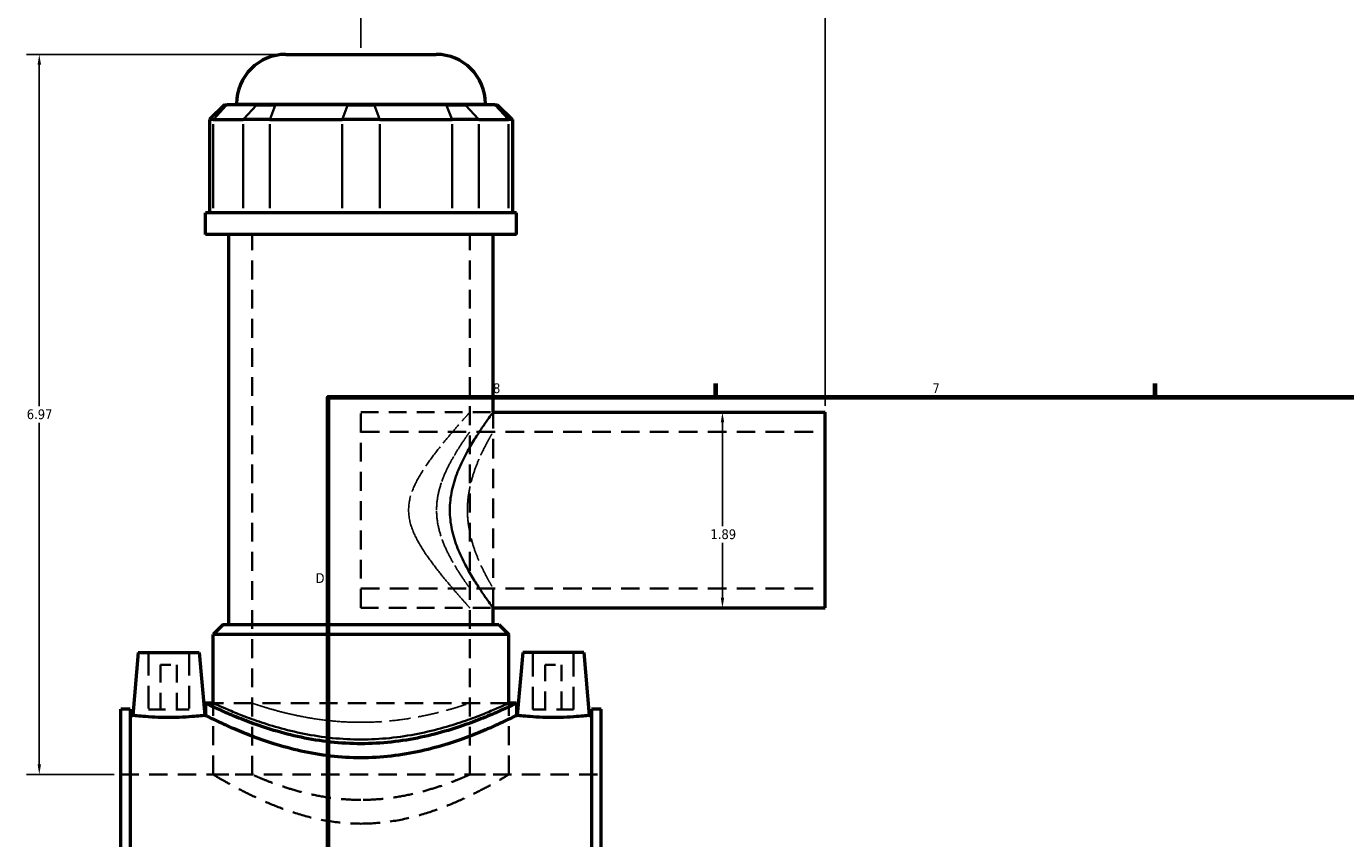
# Model space of a CAD drawing. Header units: inches. Extents: x -2.4 to 49.2, y -2 to 48.6.
# Tile 4 of 10: x -2.4 to 10.3, y 16.7 to 24.6. Entities that reach past the tile are written whole.
import ezdxf

# ---------------------------------------------------------------- set-up
doc = ezdxf.new("R2010")
doc.units = ezdxf.units.IN
doc.header["$MEASUREMENT"] = 0
doc.linetypes.add('DASHED', pattern=[0.2067, 0.1654, -0.0413])
for name, color, linetype, lineweight in [('Border (ANSI)', 7, 'Continuous', 70), ('Dimension (ANSI)', 7, 'Continuous', 25), ('Hidden (ANSI)', 7, 'DASHED', 35), ('Hidden Narrow (ANSI)', 7, 'DASHED', 25), ('Visible (ANSI)', 7, 'Continuous', 50), ('Visible Narrow (ANSI)', 7, 'Continuous', 35)]:
    doc.layers.add(name, color=color, linetype=linetype, lineweight=lineweight)
doc.styles.add('Note Text (ANSI)', font='tahoma.ttf')
doc.dimstyles.new('Default (ANSI)', dxfattribs={"dimtxt": 0.094488, "dimasz": 0.098425, "dimexe": 0.125, "dimexo": 0.0625, "dimgap": 0.031496, "dimtad": 0, "dimtih": 1, "dimtoh": 1, "dimrnd": 1e-08, "dimzin": 4, "dimdsep": 46, "dimtxsty": 'Note Text (ANSI)', "dimcen": 0.09, "dimdle": 0.393701, "dimclrd": 256, "dimclre": 256, "dimclrt": 5, "dimadec": 0, "dimazin": 1, "dimtfac": 1, "dimtofl": 0, "dimtmove": 0, "dimatfit": 3, "dimfxl": 1, "dimtolj": 1, "dimtzin": 4, "dimlwd": -1, "dimlwe": -1, "dimarcsym": 0})

# ---------------------------------------------------------------- blocks, each defined once
blk = doc.blocks.new('Borders Default Border')
at = {"layer": 'Border (ANSI)'}
for p, q in [((4.25, 21), (4.25, 21.134)), ((8.5, 21), (8.5, 21.134))]:
    blk.add_line(p, q, dxfattribs=at)
at = {"layer": 'Border (ANSI)', "flags": 128}
blk.add_lwpolyline([(0.5, 1), (0.5, 21), (33.5, 21), (33.5, 1), (0.5, 1)], dxfattribs=at)
at = {"layer": 'Border (ANSI)', "color": 5, "true_color": 0x0000ff, "char_height": 0.0945, "attachment_point": 7, "style": 'Note Text (ANSI)'}
for s, insert in [('8', (2.094, 21.038)), ('7', (6.346, 21.04)), ('D', (0.378, 19.203))]:
    blk.add_mtext(s, dxfattribs=dict(at, insert=insert))
blk = doc.blocks.new('*D8')
at = {"layer": 'Defpoints', "color": 0, "transparency": 16777216}
for p in [(5.307, 24.795), (0.817, 24.318), (5.307, 20.855)]:
    blk.add_point(p, dxfattribs=at)
at = {"layer": 'Dimension (ANSI)', "transparency": 16777216}
for p, q in [((0.817, 24.381), (0.817, 24.92)), ((5.307, 20.918), (5.307, 24.92)), ((0.915, 24.795), (3.023, 24.795)), ((5.208, 24.795), (3.33, 24.795))]:
    blk.add_line(p, q, dxfattribs=at)
for points in [[(0.915, 24.811), (0.915, 24.778), (0.817, 24.795)], [(5.208, 24.811), (5.208, 24.778), (5.307, 24.795)]]:
    blk.add_solid(points, dxfattribs=at)
at = {"layer": 'Dimension (ANSI)', "color": 5, "transparency": 16777216, "insert": (3.055, 24.844), "char_height": 0.0945, "attachment_point": 1, "style": 'Note Text (ANSI)'}
blk.add_mtext('\\A1;4.49', dxfattribs=at)
blk = doc.blocks.new('*D9')
at = {"layer": 'Defpoints', "color": 0, "transparency": 16777216}
for p in [(4.314, 20.855), (4.314, 18.962), (4.314, 18.962)]:
    blk.add_point(p, dxfattribs=at)
at = {"layer": 'Dimension (ANSI)', "transparency": 16777216}
for p, q in [((4.314, 20.757), (4.314, 19.753)), ((4.314, 19.06), (4.314, 19.591))]:
    blk.add_line(p, q, dxfattribs=at)
for points in [[(4.298, 20.757), (4.331, 20.757), (4.314, 20.855)], [(4.298, 19.06), (4.331, 19.06), (4.314, 18.962)]]:
    blk.add_solid(points, dxfattribs=at)
at = {"layer": 'Dimension (ANSI)', "color": 5, "transparency": 16777216, "insert": (4.198, 19.722), "char_height": 0.0945, "attachment_point": 1, "style": 'Note Text (ANSI)'}
blk.add_mtext('\\A1;1.89', dxfattribs=at)
blk = doc.blocks.new('*D10')
at = {"layer": 'Defpoints', "color": 0, "transparency": 16777216}
for p in [(-2.296, 24.318), (0.091, 24.318), (-1.508, 17.348)]:
    blk.add_point(p, dxfattribs=at)
at = {"layer": 'Dimension (ANSI)', "transparency": 16777216}
for p, q in [((0.028, 24.318), (-2.421, 24.318)), ((-2.296, 24.22), (-2.296, 20.914)), ((-2.296, 17.447), (-2.296, 20.753)), ((-1.571, 17.348), (-2.421, 17.348))]:
    blk.add_line(p, q, dxfattribs=at)
for points in [[(-2.312, 24.22), (-2.279, 24.22), (-2.296, 24.318)], [(-2.312, 17.447), (-2.279, 17.447), (-2.296, 17.348)]]:
    blk.add_solid(points, dxfattribs=at)
at = {"layer": 'Dimension (ANSI)', "color": 5, "transparency": 16777216, "insert": (-2.417, 20.883), "char_height": 0.0945, "attachment_point": 1, "style": 'Note Text (ANSI)'}
blk.add_mtext('\\A1;6.97', dxfattribs=at)

msp = doc.modelspace()

# ---------------------------------------------------------------- linework, layer by layer
at = {"layer": 'Hidden (ANSI)', "ltscale": 1.099577}
for p, q in [((-0.2362, 17.3484), (-0.2362, 22.5759)), ((1.8698, 17.3484), (1.8698, 22.5759))]:
    msp.add_line(p, q, dxfattribs=at)
at = {"layer": 'Hidden (ANSI)', "ltscale": 1.107}
msp.add_line((0.8168, 18.9616), (0.8168, 20.8553), dxfattribs=at)
at = {"layer": 'Hidden (ANSI)', "ltscale": 1.031015}
for p, q in [((0.8168, 20.8553), (2.0955, 20.8553)), ((0.8168, 18.9616), (2.0955, 18.9616))]:
    msp.add_line(p, q, dxfattribs=at)
at = {"layer": 'Hidden (ANSI)', "ltscale": 1.145199}
msp.add_line((2.0955, 18.9616), (2.0955, 20.8553), dxfattribs=at)
at = {"layer": 'Hidden (ANSI)', "ltscale": 1.086115}
for p, q in [((0.8168, 20.6659), (5.3068, 20.6659)), ((0.8168, 19.1509), (5.3068, 19.1509))]:
    msp.add_line(p, q, dxfattribs=at)
at = {"layer": 'Hidden (ANSI)', "ltscale": 1.333288}
for p, q in [((-1.24, 18.5295), (-1.24, 17.9783)), ((-0.8463, 18.5295), (-0.8463, 17.9783)), ((2.48, 17.9783), (2.48, 18.5295)), ((2.8737, 17.9783), (2.8737, 18.5295))]:
    msp.add_line(p, q, dxfattribs=at)
at = {"layer": 'Hidden (ANSI)', "ltscale": 0.471064}
for p, q in [((-1.1219, 18.4114), (-0.9644, 18.4114)), ((2.5981, 18.4114), (2.7556, 18.4114))]:
    msp.add_line(p, q, dxfattribs=at)
at = {"layer": 'Hidden (ANSI)', "ltscale": 1.047583}
for p, q in [((-1.1219, 18.4114), (-1.1219, 17.9783)), ((-0.9644, 18.4114), (-0.9644, 17.9783)), ((2.5981, 17.9783), (2.5981, 18.4114)), ((2.7556, 17.9783), (2.7556, 18.4114))]:
    msp.add_line(p, q, dxfattribs=at)
at = {"layer": 'Hidden (ANSI)', "ltscale": 1.063671}
msp.add_line((2.2459, 18.0399), (-0.6123, 18.0399), dxfattribs=at)
at = {"layer": 'Hidden (ANSI)', "ltscale": 1.115152}
for p, q in [((-0.6123, 17.3484), (-0.6123, 18.0399)), ((2.2459, 17.3484), (2.2459, 18.0399))]:
    msp.add_line(p, q, dxfattribs=at)
at = {"layer": 'Hidden (ANSI)', "ltscale": 0.997297}
for p, q in [((-1.24, 17.9783), (-0.8463, 17.9783)), ((2.8737, 17.9783), (2.48, 17.9783))]:
    msp.add_line(p, q, dxfattribs=at)
at = {"layer": 'Hidden (ANSI)', "ltscale": 1.071256}
msp.add_line((-1.5082, 17.3484), (3.1418, 17.3484), dxfattribs=at)
at = {"layer": 'Hidden (ANSI)', "ltscale": 0.909719}
for p, q in [((-0.6123, 17.3484), (-0.2362, 17.3484)), ((1.8698, 17.3484), (2.2459, 17.3484))]:
    msp.add_line(p, q, dxfattribs=at)
at = {"layer": 'Hidden (ANSI)', "ltscale": 1.1154}
for points, knots in [([(-0.6123, 17.3484), (-0.6123, 17.3484), (-0.6032, 17.3429), (-0.5658, 17.3209), (-0.5375, 17.3043), (-0.4638, 17.2624), (-0.4183, 17.2372), (-0.3142, 17.1824), (-0.2556, 17.153), (-0.1314, 17.0949), (-0.061, 17.0641), (0.0925, 17.0048), (0.1758, 16.9763), (0.3506, 16.9277), (0.4425, 16.9076), (0.6292, 16.8805), (0.724, 16.8735), (0.8168, 16.8735)], [16.9240947, 16.9240947, 16.9240947, 16.9240947, 17.627011, 17.627011, 18.3299273, 18.3299273, 19.0328437, 19.0328437, 19.73576, 19.73576, 20.4431849, 20.4431849, 21.1506098, 21.1506098, 21.8580347, 21.8580347, 22.5654597, 22.5654597, 22.5654597, 22.5654597]), ([(0.8168, 16.8735), (0.9097, 16.8735), (1.0045, 16.8805), (1.1912, 16.9076), (1.283, 16.9277), (1.4579, 16.9763), (1.5411, 17.0048), (1.6947, 17.0641), (1.765, 17.0949), (1.8893, 17.153), (1.9479, 17.1824), (2.052, 17.2372), (2.0975, 17.2624), (2.1712, 17.3043), (2.1995, 17.3209), (2.2369, 17.3429), (2.2459, 17.3484), (2.2459, 17.3484)], [0, 0, 0, 0, 0.7074249, 0.7074249, 1.4148498, 1.4148498, 2.1222748, 2.1222748, 2.8296997, 2.8296997, 3.532616, 3.532616, 4.2355323, 4.2355323, 4.9384486, 4.9384486, 5.6413649, 5.6413649, 5.6413649, 5.6413649])]:
    msp.add_open_spline(points, degree=3, knots=knots, dxfattribs=at)
at = {"layer": 'Hidden (ANSI)', "ltscale": 1.158459}
for points, knots in [([(0.8168, 17.1037), (0.7497, 17.1037), (0.6805, 17.1069), (0.5437, 17.1199), (0.476, 17.1297), (0.3466, 17.1537), (0.2848, 17.168), (0.1708, 17.1983), (0.1185, 17.2142), (0.026, 17.2445), (-0.0175, 17.2601), (-0.0945, 17.2891), (-0.128, 17.3026), (-0.182, 17.3249), (-0.2026, 17.3337), (-0.2297, 17.3455), (-0.2362, 17.3484), (-0.2362, 17.3484)], [0, 0, 0, 0, 0.5119066, 0.5119066, 1.0238133, 1.0238133, 1.5357199, 1.5357199, 2.0476266, 2.0476266, 2.5587393, 2.5587393, 3.069852, 3.069852, 3.5809648, 3.5809648, 4.0920775, 4.0920775, 4.0920775, 4.0920775]), ([(1.8698, 17.3484), (1.8698, 17.3484), (1.8633, 17.3455), (1.8362, 17.3337), (1.8157, 17.3249), (1.7616, 17.3026), (1.7281, 17.2891), (1.6511, 17.2601), (1.6076, 17.2445), (1.5152, 17.2142), (1.4629, 17.1983), (1.3488, 17.168), (1.287, 17.1537), (1.1577, 17.1297), (1.09, 17.1199), (0.9531, 17.1069), (0.884, 17.1037), (0.8168, 17.1037)], [12.2762326, 12.2762326, 12.2762326, 12.2762326, 12.7873454, 12.7873454, 13.2984581, 13.2984581, 13.8095709, 13.8095709, 14.3206836, 14.3206836, 14.8325903, 14.8325903, 15.3444969, 15.3444969, 15.8564036, 15.8564036, 16.3683102, 16.3683102, 16.3683102, 16.3683102])]:
    msp.add_open_spline(points, degree=3, knots=knots, dxfattribs=at)
at = {"layer": 'Hidden Narrow (ANSI)', "ltscale": 1.083391}
msp.add_open_spline([(1.2776, 19.9084), (1.2776, 19.9772), (1.2931, 20.0415), (1.3409, 20.1644), (1.373, 20.2229), (1.4435, 20.3353), (1.4818, 20.3889), (1.5575, 20.4893), (1.595, 20.5359), (1.6617, 20.6169), (1.6937, 20.6546), (1.7523, 20.7227), (1.779, 20.7531), (1.8231, 20.803), (1.8405, 20.8226), (1.8639, 20.8487), (1.8698, 20.8553), (1.8698, 20.8553), (1.8639, 20.8487), (1.8405, 20.8226), (1.8231, 20.803), (1.779, 20.7531), (1.7523, 20.7227), (1.6937, 20.6546), (1.6617, 20.6169), (1.595, 20.5359), (1.5575, 20.4893), (1.4818, 20.3889), (1.4435, 20.3353), (1.373, 20.2229), (1.3409, 20.1644), (1.2931, 20.0415), (1.2776, 19.9772), (1.2776, 19.8397), (1.2931, 19.7753), (1.3409, 19.6525), (1.373, 19.5939), (1.4435, 19.4815), (1.4818, 19.4279), (1.5575, 19.3276), (1.595, 19.2809), (1.6617, 19.1999), (1.6937, 19.1622), (1.7523, 19.0941), (1.779, 19.0637), (1.8231, 19.0138), (1.8405, 18.9942), (1.8639, 18.9681), (1.8698, 18.9616), (1.8698, 18.9616), (1.8639, 18.9681), (1.8405, 18.9942), (1.8231, 19.0138), (1.779, 19.0637), (1.7523, 19.0941), (1.6937, 19.1622), (1.6617, 19.1999), (1.595, 19.2809), (1.5575, 19.3276), (1.4818, 19.4279), (1.4435, 19.4815), (1.373, 19.5939), (1.3409, 19.6525), (1.2931, 19.7753), (1.2776, 19.8397), (1.2776, 19.9084)], degree=3, knots=[0, 0, 0, 0, 0.5238315, 0.5238315, 1.0476631, 1.0476631, 1.5714946, 1.5714946, 2.0953261, 2.0953261, 2.5817143, 2.5817143, 3.0681024, 3.0681024, 3.5544905, 3.5544905, 4.0408786, 4.0408786, 4.5272668, 4.5272668, 5.0136549, 5.0136549, 5.500043, 5.500043, 5.9864311, 5.9864311, 6.5102627, 6.5102627, 7.0340942, 7.0340942, 7.5579257, 7.5579257, 8.0817573, 8.0817573, 8.6055888, 8.6055888, 9.1294203, 9.1294203, 9.6532519, 9.6532519, 10.1770834, 10.1770834, 10.6634715, 10.6634715, 11.1498597, 11.1498597, 11.6362478, 11.6362478, 12.1226359, 12.1226359, 12.609024, 12.609024, 13.0954122, 13.0954122, 13.5818003, 13.5818003, 14.0681884, 14.0681884, 14.5920199, 14.5920199, 15.1158515, 15.1158515, 15.639683, 15.639683, 16.1635146, 16.1635146, 16.1635146, 16.1635146], dxfattribs=at)
at = {"layer": 'Hidden Narrow (ANSI)', "ltscale": 1.076601}
for points, knots in [([(2.0955, 20.8553), (2.0955, 20.8553), (2.0909, 20.849), (2.0723, 20.8238), (2.0584, 20.8047), (2.0234, 20.7555), (2.0022, 20.7253), (1.956, 20.6566), (1.931, 20.6182), (1.8809, 20.5368), (1.8539, 20.4906), (1.8009, 20.3898), (1.7749, 20.3353), (1.7295, 20.2204), (1.7101, 20.1598), (1.6834, 20.0355), (1.6762, 19.9718), (1.6762, 19.9084)], [11.4810479, 11.4810479, 11.4810479, 11.4810479, 11.9547053, 11.9547053, 12.4283627, 12.4283627, 12.9020201, 12.9020201, 13.3756776, 13.3756776, 13.8587741, 13.8587741, 14.3418707, 14.3418707, 14.8249673, 14.8249673, 15.3080638, 15.3080638, 15.3080638, 15.3080638]), ([(1.6762, 19.9084), (1.6762, 19.845), (1.6834, 19.7813), (1.7101, 19.657), (1.7295, 19.5964), (1.7749, 19.4815), (1.8009, 19.427), (1.8539, 19.3262), (1.8809, 19.28), (1.931, 19.1986), (1.956, 19.1602), (2.0022, 19.0916), (2.0234, 19.0613), (2.0584, 19.0121), (2.0723, 18.993), (2.0909, 18.9678), (2.0955, 18.9616), (2.0955, 18.9616)], [0, 0, 0, 0, 0.4830966, 0.4830966, 0.9661931, 0.9661931, 1.4492897, 1.4492897, 1.9323863, 1.9323863, 2.4060437, 2.4060437, 2.8797011, 2.8797011, 3.3533585, 3.3533585, 3.827016, 3.827016, 3.827016, 3.827016])]:
    msp.add_open_spline(points, degree=3, knots=knots, dxfattribs=at)
at = {"layer": 'Hidden Narrow (ANSI)', "ltscale": 1.092266}
msp.add_open_spline([(1.5483, 19.9084), (1.5483, 19.858), (1.5537, 19.8071), (1.5738, 19.7078), (1.5884, 19.6592), (1.6229, 19.5671), (1.6427, 19.5234), (1.6833, 19.4427), (1.704, 19.4057), (1.7426, 19.3404), (1.7619, 19.3097), (1.7976, 19.2547), (1.814, 19.2305), (1.8412, 19.1912), (1.8519, 19.176), (1.8663, 19.1559), (1.8698, 19.1509), (1.8698, 19.1509), (1.8663, 19.1559), (1.8519, 19.176), (1.8412, 19.1912), (1.814, 19.2305), (1.7976, 19.2547), (1.7619, 19.3097), (1.7426, 19.3404), (1.704, 19.4057), (1.6833, 19.4427), (1.6427, 19.5234), (1.6229, 19.5671), (1.5884, 19.6592), (1.5738, 19.7078), (1.5537, 19.8071), (1.5483, 19.858), (1.5483, 19.9588), (1.5537, 20.0097), (1.5738, 20.1091), (1.5884, 20.1576), (1.6229, 20.2497), (1.6427, 20.2934), (1.6833, 20.3741), (1.704, 20.4111), (1.7426, 20.4764), (1.7619, 20.5072), (1.7976, 20.5621), (1.814, 20.5863), (1.8412, 20.6256), (1.8519, 20.6408), (1.8663, 20.6609), (1.8698, 20.6659), (1.8698, 20.6659), (1.8663, 20.6609), (1.8519, 20.6408), (1.8412, 20.6256), (1.814, 20.5863), (1.7976, 20.5621), (1.7619, 20.5072), (1.7426, 20.4764), (1.704, 20.4111), (1.6833, 20.3741), (1.6427, 20.2934), (1.6229, 20.2497), (1.5884, 20.1576), (1.5738, 20.1091), (1.5537, 20.0097), (1.5483, 19.9588), (1.5483, 19.9084)], degree=3, knots=[0, 0, 0, 0, 0.3842118, 0.3842118, 0.7684236, 0.7684236, 1.1526354, 1.1526354, 1.5368472, 1.5368472, 1.9146871, 1.9146871, 2.2925271, 2.2925271, 2.6703671, 2.6703671, 3.0482071, 3.0482071, 3.4260471, 3.4260471, 3.8038871, 3.8038871, 4.181727, 4.181727, 4.559567, 4.559567, 4.9437788, 4.9437788, 5.3279906, 5.3279906, 5.7122024, 5.7122024, 6.0964142, 6.0964142, 6.480626, 6.480626, 6.8648378, 6.8648378, 7.2490496, 7.2490496, 7.6332614, 7.6332614, 8.0111013, 8.0111013, 8.3889413, 8.3889413, 8.7667813, 8.7667813, 9.1446213, 9.1446213, 9.5224613, 9.5224613, 9.9003013, 9.9003013, 10.2781412, 10.2781412, 10.6559812, 10.6559812, 11.040193, 11.040193, 11.4244048, 11.4244048, 11.8086166, 11.8086166, 12.1928284, 12.1928284, 12.1928284, 12.1928284], dxfattribs=at)
at = {"layer": 'Hidden Narrow (ANSI)', "ltscale": 1.074225}
msp.add_open_spline([(1.847, 19.9084), (1.847, 19.9576), (1.8506, 20.0078), (1.8648, 20.1067), (1.8752, 20.1554), (1.9006, 20.2481), (1.9155, 20.2923), (1.9466, 20.3737), (1.9627, 20.411), (1.9931, 20.4769), (2.0085, 20.5079), (2.0372, 20.5631), (2.0504, 20.5872), (2.0724, 20.6263), (2.0811, 20.6413), (2.0926, 20.6611), (2.0955, 20.6659), (2.0955, 20.6659), (2.0926, 20.6611), (2.0811, 20.6413), (2.0724, 20.6263), (2.0504, 20.5872), (2.0372, 20.5631), (2.0085, 20.5079), (1.9931, 20.4769), (1.9627, 20.411), (1.9466, 20.3737), (1.9155, 20.2923), (1.9006, 20.2481), (1.8752, 20.1554), (1.8648, 20.1067), (1.8506, 20.0078), (1.847, 19.9576), (1.847, 19.8592), (1.8506, 19.809), (1.8648, 19.7101), (1.8752, 19.6614), (1.9006, 19.5687), (1.9155, 19.5246), (1.9466, 19.4431), (1.9627, 19.4058), (1.9931, 19.3399), (2.0085, 19.3089), (2.0372, 19.2537), (2.0504, 19.2296), (2.0724, 19.1905), (2.0811, 19.1755), (2.0926, 19.1557), (2.0955, 19.1509), (2.0955, 19.1509), (2.0926, 19.1557), (2.0811, 19.1755), (2.0724, 19.1905), (2.0504, 19.2296), (2.0372, 19.2537), (2.0085, 19.3089), (1.9931, 19.3399), (1.9627, 19.4058), (1.9466, 19.4431), (1.9155, 19.5246), (1.9006, 19.5687), (1.8752, 19.6614), (1.8648, 19.7101), (1.8506, 19.809), (1.847, 19.8592), (1.847, 19.9084)], degree=3, knots=[0, 0, 0, 0, 0.3746178, 0.3746178, 0.7492357, 0.7492357, 1.1238535, 1.1238535, 1.4984714, 1.4984714, 1.8708185, 1.8708185, 2.2431655, 2.2431655, 2.6155126, 2.6155126, 2.9878597, 2.9878597, 3.3602068, 3.3602068, 3.7325538, 3.7325538, 4.1049009, 4.1049009, 4.477248, 4.477248, 4.8518658, 4.8518658, 5.2264837, 5.2264837, 5.6011015, 5.6011015, 5.9757194, 5.9757194, 6.3503372, 6.3503372, 6.7249551, 6.7249551, 7.0995729, 7.0995729, 7.4741908, 7.4741908, 7.8465378, 7.8465378, 8.2188849, 8.2188849, 8.591232, 8.591232, 8.9635791, 8.9635791, 9.3359261, 9.3359261, 9.7082732, 9.7082732, 10.0806203, 10.0806203, 10.4529674, 10.4529674, 10.8275852, 10.8275852, 11.2022031, 11.2022031, 11.5768209, 11.5768209, 11.9514388, 11.9514388, 11.9514388, 11.9514388], dxfattribs=at)
at = {"layer": 'Hidden Narrow (ANSI)', "ltscale": 1.102278}
for points, knots in [([(-0.6123, 18.0399), (-0.6123, 18.0399), (-0.6034, 18.0358), (-0.5665, 18.0189), (-0.5386, 18.0062), (-0.4652, 17.9743), (-0.4197, 17.955), (-0.3153, 17.9134), (-0.2563, 17.8911), (-0.131, 17.8476), (-0.0601, 17.8247), (0.0946, 17.7812), (0.1783, 17.7606), (0.3538, 17.7259), (0.4457, 17.7118), (0.6316, 17.6929), (0.7255, 17.6882), (0.8168, 17.6882)], [16.6911846, 16.6911846, 16.6911846, 16.6911846, 17.3859732, 17.3859732, 18.0807618, 18.0807618, 18.7755504, 18.7755504, 19.470339, 19.470339, 20.1664825, 20.1664825, 20.8626259, 20.8626259, 21.5587694, 21.5587694, 22.2549129, 22.2549129, 22.2549129, 22.2549129]), ([(0.8168, 17.6882), (0.9082, 17.6882), (1.0021, 17.6929), (1.1879, 17.7118), (1.2798, 17.7259), (1.4553, 17.7606), (1.5391, 17.7812), (1.6938, 17.8247), (1.7646, 17.8476), (1.89, 17.8911), (1.949, 17.9134), (2.0534, 17.955), (2.0989, 17.9743), (2.1722, 18.0062), (2.2002, 18.0189), (2.2371, 18.0358), (2.2459, 18.0399), (2.2459, 18.0399)], [0, 0, 0, 0, 0.6961435, 0.6961435, 1.3922869, 1.3922869, 2.0884304, 2.0884304, 2.7845739, 2.7845739, 3.4793625, 3.4793625, 4.174151, 4.174151, 4.8689396, 4.8689396, 5.5637282, 5.5637282, 5.5637282, 5.5637282])]:
    msp.add_open_spline(points, degree=3, knots=knots, dxfattribs=at)
at = {"layer": 'Hidden Narrow (ANSI)', "ltscale": 1.075206}
msp.add_open_spline([(0.8168, 17.8543), (0.7501, 17.8543), (0.6813, 17.8566), (0.5448, 17.8662), (0.4771, 17.8734), (0.3476, 17.8914), (0.2856, 17.9021), (0.1712, 17.9249), (0.1187, 17.937), (0.0258, 17.9601), (-0.0179, 17.972), (-0.095, 17.9943), (-0.1285, 18.0047), (-0.1824, 18.0218), (-0.2028, 18.0286), (-0.2298, 18.0377), (-0.2362, 18.0399), (-0.2362, 18.0399), (-0.2298, 18.0377), (-0.2028, 18.0286), (-0.1824, 18.0218), (-0.1285, 18.0047), (-0.095, 17.9943), (-0.0179, 17.972), (0.0258, 17.9601), (0.1187, 17.937), (0.1712, 17.9249), (0.2856, 17.9021), (0.3476, 17.8914), (0.4771, 17.8734), (0.5448, 17.8662), (0.6813, 17.8566), (0.7501, 17.8543), (0.8835, 17.8543), (0.9523, 17.8566), (1.0888, 17.8662), (1.1565, 17.8734), (1.2861, 17.8914), (1.348, 17.9021), (1.4625, 17.9249), (1.515, 17.937), (1.6079, 17.9601), (1.6515, 17.972), (1.7287, 17.9943), (1.7621, 18.0047), (1.816, 18.0218), (1.8365, 18.0286), (1.8634, 18.0377), (1.8698, 18.0399), (1.8698, 18.0399), (1.8634, 18.0377), (1.8365, 18.0286), (1.816, 18.0218), (1.7621, 18.0047), (1.7287, 17.9943), (1.6515, 17.972), (1.6079, 17.9601), (1.515, 17.937), (1.4625, 17.9249), (1.348, 17.9021), (1.2861, 17.8914), (1.1565, 17.8734), (1.0888, 17.8662), (0.9523, 17.8566), (0.8835, 17.8543), (0.8168, 17.8543)], degree=3, knots=[0, 0, 0, 0, 0.508353, 0.508353, 1.016706, 1.016706, 1.5250591, 1.5250591, 2.0334121, 2.0334121, 2.5415024, 2.5415024, 3.0495927, 3.0495927, 3.557683, 3.557683, 4.0657733, 4.0657733, 4.5738636, 4.5738636, 5.0819539, 5.0819539, 5.5900442, 5.5900442, 6.0981345, 6.0981345, 6.6064875, 6.6064875, 7.1148405, 7.1148405, 7.6231936, 7.6231936, 8.1315466, 8.1315466, 8.6398996, 8.6398996, 9.1482526, 9.1482526, 9.6566056, 9.6566056, 10.1649587, 10.1649587, 10.673049, 10.673049, 11.1811393, 11.1811393, 11.6892296, 11.6892296, 12.1973199, 12.1973199, 12.7054102, 12.7054102, 13.2135005, 13.2135005, 13.7215908, 13.7215908, 14.2296811, 14.2296811, 14.7380341, 14.7380341, 15.2463871, 15.2463871, 15.7547401, 15.7547401, 16.2630931, 16.2630931, 16.2630931, 16.2630931], dxfattribs=at)
at = {"layer": 'Visible (ANSI)'}
for p, q in [((0.0909, 24.3184), (1.5427, 24.3184)), ((-0.5049, 23.8305), (-0.6481, 23.6872)), ((-0.5049, 23.8305), (-0.4794, 23.8305)), ((-0.1902, 23.8305), (-0.4794, 23.8305)), ((-0.3866, 23.8305), (-0.3866, 23.8408)), ((-0.1902, 23.8305), (-0.0093, 23.8305)), ((0.6889, 23.8305), (-0.0093, 23.8305)), ((0.6889, 23.8305), (0.9448, 23.8305)), ((1.643, 23.8305), (0.9448, 23.8305)), ((1.643, 23.8305), (1.8239, 23.8305)), ((2.1131, 23.8305), (1.8239, 23.8305)), ((2.0203, 23.8305), (2.0203, 23.8408)), ((2.1131, 23.8305), (2.1385, 23.8305)), ((2.1385, 23.8305), (2.2818, 23.6872)), ((-0.6118, 23.6872), (-0.6481, 23.6872)), ((-0.6481, 23.6872), (-0.6481, 22.785)), ((-0.6118, 23.6872), (-0.3226, 23.6872)), ((-0.0641, 23.6872), (-0.3226, 23.6872)), ((-0.0641, 23.6872), (0.6341, 23.6872)), ((0.9996, 23.6872), (0.6341, 23.6872)), ((0.9996, 23.6872), (1.6978, 23.6872)), ((1.9562, 23.6872), (1.6978, 23.6872)), ((1.9562, 23.6872), (2.2454, 23.6872)), ((2.2818, 23.6872), (2.2454, 23.6872)), ((2.2818, 23.6872), (2.2818, 22.785)), ((2.3211, 22.785), (-0.6875, 22.785)), ((-0.6875, 22.5759), (-0.6875, 22.785)), ((2.3211, 22.5759), (2.3211, 22.785)), ((2.3211, 22.5759), (-0.6875, 22.5759)), ((-0.4618, 18.8002), (-0.4618, 22.5759)), ((2.0955, 20.8553), (2.0955, 22.5759)), ((2.0955, 20.8553), (5.3068, 20.8553)), ((5.3068, 18.9616), (5.3068, 20.8553)), ((2.0955, 18.8002), (2.0955, 18.9616)), ((2.0955, 18.9616), (5.3068, 18.9616)), ((-0.5168, 18.8002), (-0.6123, 18.7047)), ((-0.5168, 18.8002), (2.1504, 18.8002)), ((2.1504, 18.8002), (2.2459, 18.7047)), ((2.2459, 18.7047), (-0.6123, 18.7047)), ((-0.6123, 18.0399), (-0.6123, 18.7047)), ((2.2459, 18.0399), (2.2459, 18.7047)), ((-1.3384, 18.5295), (-1.3916, 17.9215)), ((-1.3384, 18.5295), (-0.7479, 18.5295)), ((-0.7479, 18.5295), (-0.6947, 17.9215)), ((2.3816, 18.5295), (2.3284, 17.9215)), ((2.9721, 18.5295), (2.3816, 18.5295)), ((2.9721, 18.5295), (3.0253, 17.9215)), ((-0.6875, 18.0399), (-0.6875, 17.9215)), ((-0.6123, 18.0399), (-0.6875, 18.0399)), ((2.3211, 18.0399), (2.2459, 18.0399)), ((2.3211, 18.0399), (2.3211, 17.9215)), ((-1.5082, 15.5576), (-1.5082, 17.9807)), ((-1.4152, 17.9807), (-1.5082, 17.9807)), ((-1.4152, 17.9807), (-1.4152, 15.5576)), ((-1.4152, 17.9215), (-1.3916, 17.9215)), ((-0.6947, 17.9215), (-0.6875, 17.9215)), ((2.3211, 17.9215), (2.3284, 17.9215)), ((3.0253, 17.9215), (3.0488, 17.9215)), ((3.0488, 17.9807), (3.0488, 15.5576)), ((3.1418, 17.9807), (3.0488, 17.9807)), ((3.1418, 15.5576), (3.1418, 17.9807))]:
    msp.add_line(p, q, dxfattribs=at)
for centre, start, end in [((0.0909, 23.8408), 90, 180), ((1.5427, 23.8408), 0, 90)]:
    msp.add_arc(centre, 0.4776, start, end, dxfattribs=at)
for points, knots in [([(0.8168, 17.6475), (0.7204, 17.6475), (0.6214, 17.6528), (0.4257, 17.674), (0.3289, 17.6899), (0.1443, 17.7289), (0.0562, 17.752), (-0.1064, 17.8006), (-0.1809, 17.8261), (-0.3127, 17.8746), (-0.3747, 17.8994), (-0.4846, 17.9456), (-0.5324, 17.967), (-0.6097, 18.0025), (-0.6392, 18.0166), (-0.6781, 18.0353), (-0.6875, 18.0399), (-0.6875, 18.0399)], [0, 0, 0, 0, 0.7345046, 0.7345046, 1.4690091, 1.4690091, 2.2035137, 2.2035137, 2.9380182, 2.9380182, 3.6707214, 3.6707214, 4.4034246, 4.4034246, 5.1361278, 5.1361278, 5.8688311, 5.8688311, 5.8688311, 5.8688311]), ([(2.3211, 18.0399), (2.3211, 18.0399), (2.3118, 18.0353), (2.2729, 18.0166), (2.2434, 18.0025), (2.1661, 17.967), (2.1183, 17.9456), (2.0084, 17.8994), (1.9463, 17.8746), (1.8146, 17.8261), (1.7401, 17.8006), (1.5775, 17.752), (1.4894, 17.7289), (1.3047, 17.6899), (1.208, 17.674), (1.0122, 17.6528), (0.9132, 17.6475), (0.8168, 17.6475)], [-5.8688311, -5.8688311, -5.8688311, -5.8688311, -5.1361278, -5.1361278, -4.4034246, -4.4034246, -3.6707214, -3.6707214, -2.9380182, -2.9380182, -2.2035137, -2.2035137, -1.4690091, -1.4690091, -0.7345046, -0.7345046, 0, 0, 0, 0]), ([(-0.6947, 17.9215), (-0.6947, 17.9215), (-0.7034, 17.9204), (-0.7388, 17.9165), (-0.7655, 17.9137), (-0.8273, 17.9085), (-0.8664, 17.9057), (-0.9524, 17.9018), (-0.9992, 17.9007), (-1.0871, 17.9007), (-1.1339, 17.9018), (-1.2199, 17.9057), (-1.2591, 17.9085), (-1.3208, 17.9137), (-1.3475, 17.9165), (-1.3829, 17.9204), (-1.3916, 17.9215), (-1.3916, 17.9215)], [1.3384809, 1.3384809, 1.3384809, 1.3384809, 1.6728993, 1.6728993, 2.0073178, 2.0073178, 2.3421398, 2.3421398, 2.6769617, 2.6769617, 3.0117837, 3.0117837, 3.3466057, 3.3466057, 3.6810242, 3.6810242, 4.0154426, 4.0154426, 4.0154426, 4.0154426]), ([(2.3211, 17.9215), (2.3211, 17.9215), (2.3117, 17.9167), (2.2728, 17.8972), (2.2433, 17.8825), (2.1659, 17.8455), (2.1181, 17.8232), (2.0082, 17.775), (1.9462, 17.7491), (1.8146, 17.6984), (1.7402, 17.6718), (1.5778, 17.6208), (1.4897, 17.5966), (1.3052, 17.5556), (1.2084, 17.5389), (1.0126, 17.5165), (0.9134, 17.5109), (0.7202, 17.5109), (0.6211, 17.5165), (0.4252, 17.5389), (0.3285, 17.5556), (0.1439, 17.5966), (0.0559, 17.6208), (-0.1065, 17.6718), (-0.181, 17.6984), (-0.3126, 17.7491), (-0.3746, 17.775), (-0.4844, 17.8232), (-0.5323, 17.8455), (-0.6096, 17.8825), (-0.6391, 17.8972), (-0.6781, 17.9167), (-0.6875, 17.9215), (-0.6875, 17.9215)], [5.8793874, 5.8793874, 5.8793874, 5.8793874, 6.6132313, 6.6132313, 7.3470753, 7.3470753, 8.0809192, 8.0809192, 8.8147631, 8.8147631, 9.550766, 9.550766, 10.286769, 10.286769, 11.0227719, 11.0227719, 11.7587748, 11.7587748, 12.4947777, 12.4947777, 13.2307807, 13.2307807, 13.9667836, 13.9667836, 14.7027865, 14.7027865, 15.4366304, 15.4366304, 16.1704744, 16.1704744, 16.9043183, 16.9043183, 17.6381622, 17.6381622, 17.6381622, 17.6381622]), ([(3.0253, 17.9215), (3.0253, 17.9215), (3.0166, 17.9204), (2.9812, 17.9165), (2.9545, 17.9137), (2.8927, 17.9085), (2.8536, 17.9057), (2.7676, 17.9018), (2.7208, 17.9007), (2.6768, 17.9007), (2.6329, 17.9007), (2.5861, 17.9018), (2.5001, 17.9057), (2.4609, 17.9085), (2.3992, 17.9137), (2.3725, 17.9165), (2.3371, 17.9204), (2.3284, 17.9215), (2.3284, 17.9215)], [4.0154426, 4.0154426, 4.0154426, 4.0154426, 4.3498611, 4.3498611, 4.6842795, 4.6842795, 5.0191015, 5.0191015, 5.3539235, 5.3539235, 5.3539235, 5.6887455, 5.6887455, 6.0235675, 6.0235675, 6.3579859, 6.3579859, 6.6924044, 6.6924044, 6.6924044, 6.6924044])]:
    msp.add_open_spline(points, degree=3, knots=knots, dxfattribs=at)
at = {"layer": 'Visible Narrow (ANSI)'}
for p, q in [((-0.486, 23.8233), (-0.6052, 23.6944)), ((2.0055, 23.8408), (-0.3718, 23.8408)), ((-0.316, 23.6944), (-0.1968, 23.8233)), ((-0.012, 23.8233), (-0.0614, 23.6944)), ((0.6862, 23.8233), (0.6368, 23.6944)), ((0.9475, 23.8233), (0.9968, 23.6944)), ((1.6457, 23.8233), (1.695, 23.6944)), ((1.8305, 23.8233), (1.9496, 23.6944)), ((2.1197, 23.8233), (2.2388, 23.6944)), ((-0.6118, 22.8301), (-0.6118, 23.6421)), ((-0.3226, 23.6421), (-0.3226, 22.8301)), ((-0.0641, 22.8301), (-0.0641, 23.6421)), ((0.6341, 23.6421), (0.6341, 22.8301)), ((0.9996, 22.8301), (0.9996, 23.6421)), ((1.6978, 23.6421), (1.6978, 22.8301)), ((1.9562, 22.8301), (1.9562, 23.6421)), ((2.2454, 23.6421), (2.2454, 22.8301))]:
    msp.add_line(p, q, dxfattribs=at)
for points, knots in [([(2.0955, 18.9616), (2.0955, 18.9616), (2.0909, 18.9678), (2.0723, 18.993), (2.0584, 19.0121), (2.0234, 19.0613), (2.0022, 19.0916), (1.956, 19.1602), (1.931, 19.1986), (1.8809, 19.28), (1.8539, 19.3262), (1.8009, 19.427), (1.7749, 19.4815), (1.7295, 19.5964), (1.7101, 19.657), (1.6834, 19.7813), (1.6762, 19.845), (1.6762, 19.9718), (1.6834, 20.0355), (1.7101, 20.1598), (1.7295, 20.2204), (1.7749, 20.3353), (1.8009, 20.3898), (1.8539, 20.4906), (1.8809, 20.5368), (1.931, 20.6182), (1.956, 20.6566), (2.0022, 20.7253), (2.0234, 20.7555), (2.0584, 20.8047), (2.0723, 20.8238), (2.0909, 20.849), (2.0955, 20.8553), (2.0955, 20.8553)], [3.827016, 3.827016, 3.827016, 3.827016, 4.3006734, 4.3006734, 4.7743308, 4.7743308, 5.2479882, 5.2479882, 5.7216456, 5.7216456, 6.2047422, 6.2047422, 6.6878388, 6.6878388, 7.1709354, 7.1709354, 7.6540319, 7.6540319, 8.1371285, 8.1371285, 8.6202251, 8.6202251, 9.1033216, 9.1033216, 9.5864182, 9.5864182, 10.0600756, 10.0600756, 10.533733, 10.533733, 11.0073905, 11.0073905, 11.4810479, 11.4810479, 11.4810479, 11.4810479]), ([(2.2459, 18.0399), (2.2459, 18.0399), (2.2371, 18.0358), (2.2002, 18.0189), (2.1722, 18.0062), (2.0989, 17.9743), (2.0534, 17.955), (1.949, 17.9134), (1.89, 17.8911), (1.7646, 17.8476), (1.6938, 17.8247), (1.5391, 17.7812), (1.4553, 17.7606), (1.2798, 17.7259), (1.1879, 17.7118), (1.0021, 17.6929), (0.9082, 17.6882), (0.7255, 17.6882), (0.6316, 17.6929), (0.4457, 17.7118), (0.3538, 17.7259), (0.1783, 17.7606), (0.0946, 17.7812), (-0.0601, 17.8247), (-0.131, 17.8476), (-0.2563, 17.8911), (-0.3153, 17.9134), (-0.4197, 17.955), (-0.4652, 17.9743), (-0.5386, 18.0062), (-0.5665, 18.0189), (-0.6034, 18.0358), (-0.6123, 18.0399), (-0.6123, 18.0399)], [5.5637282, 5.5637282, 5.5637282, 5.5637282, 6.2585168, 6.2585168, 6.9533054, 6.9533054, 7.648094, 7.648094, 8.3428826, 8.3428826, 9.039026, 9.039026, 9.7351695, 9.7351695, 10.431313, 10.431313, 11.1274564, 11.1274564, 11.8235999, 11.8235999, 12.5197434, 12.5197434, 13.2158868, 13.2158868, 13.9120303, 13.9120303, 14.6068189, 14.6068189, 15.3016075, 15.3016075, 15.9963961, 15.9963961, 16.6911846, 16.6911846, 16.6911846, 16.6911846])]:
    msp.add_open_spline(points, degree=3, knots=knots, dxfattribs=at)

# ---------------------------------------------------------------- block references
msp.add_blockref('Borders Default Border', (0, 0))

# ---------------------------------------------------------------- dimensions: what is measured, and where the dimension line sits
at = {"layer": 'Dimension (ANSI)'}
for base, p1, p2, angle, override, picture, middle in [((5.3068, 24.7947), (0.8168, 24.3184), (5.3068, 20.8553), 180, {"dimgap": 0.031496, "dimtih": 0, "dimtoh": 0, "dimdec": 2, "dimtol": 0, "dimlim": 0, "dimtp": 0, "dimtm": 0, "dimtdec": 2, "dimatfit": 1}, '*D8', (3.1768, 24.7947)), ((-2.2956, 24.3184), (-1.5082, 17.3484), (0.0909, 24.3184), 270, {"dimgap": 0.031496, "dimdec": 2, "dimtol": 0, "dimlim": 0, "dimtp": 0, "dimtm": 0, "dimtdec": 2, "dimatfit": 1}, '*D10', (-2.2956, 20.8334)), ((4.3143, 18.9616), (4.3143, 20.8553), (4.3143, 18.9616), 270, {"dimgap": 0.031496, "dimdec": 2, "dimse1": 1, "dimse2": 1, "dimtol": 0, "dimlim": 0, "dimtp": 0, "dimtm": 0, "dimtdec": 2, "dimatfit": 1}, '*D9', (4.3143, 19.6722))]:
    dim = msp.add_linear_dim(base=base, p1=p1, p2=p2, angle=angle, dimstyle='Default (ANSI)', override=override, dxfattribs=at)
    dim.commit()
    dim.dimension.update_dxf_attribs({"geometry": picture, "text_midpoint": middle, "dimtype": 160})

doc.saveas('drawing.dxf')
